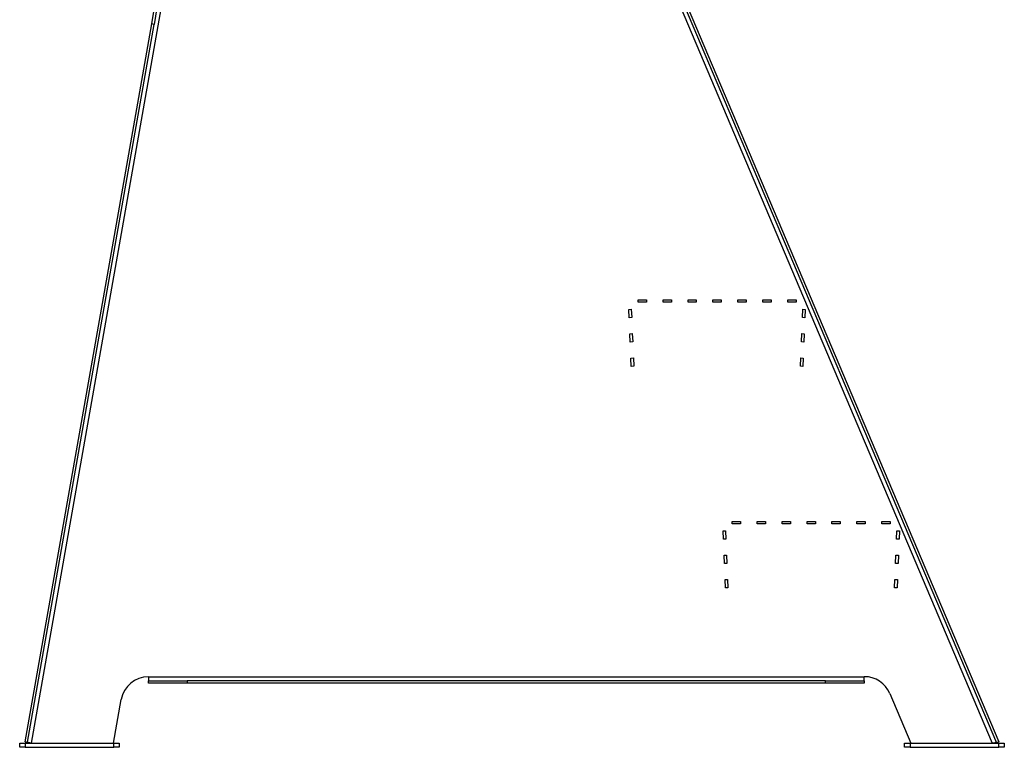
# Model space of a CAD drawing. Header units: inches. Extents: x 11 to 110, y 6 to 132.
# Tile 1 of 8: x 12 to 56, y 6 to 39. Entities that reach past the tile are written whole.
import ezdxf

# ---------------------------------------------------------------- set-up
doc = ezdxf.new("R2010")
doc.units = ezdxf.units.IN
doc.header["$MEASUREMENT"] = 0

msp = doc.modelspace()

# ---------------------------------------------------------------- linework, layer by layer
for p, q in [((30.378, 66.321), (55.799, 6.321)), ((31.258, 64.724), (55.996, 6.336)), ((31.359, 64.767), (56.096, 6.378)), ((12.422, 6.321), (18.407, 40.265)), ((17.844, 38.782), (17.975, 39.521)), ((18.082, 39.502), (17.952, 38.763)), ((12.131, 6.382), (17.844, 38.782)), ((12.239, 6.363), (17.952, 38.763)), ((17.952, 38.763), (17.844, 38.782)), ((39.81, 26.217), (39.81, 26.326)), ((39.81, 26.326), (40.185, 26.326)), ((40.185, 26.326), (40.185, 26.217)), ((40.936, 26.217), (40.936, 26.326)), ((40.936, 26.326), (41.311, 26.326)), ((41.311, 26.326), (41.311, 26.217)), ((42.062, 26.326), (42.437, 26.326)), ((42.062, 26.217), (42.062, 26.326)), ((42.437, 26.326), (42.437, 26.217)), ((43.188, 26.326), (43.563, 26.326)), ((43.188, 26.217), (43.188, 26.326)), ((43.563, 26.326), (43.563, 26.217)), ((44.314, 26.326), (44.689, 26.326)), ((44.314, 26.217), (44.314, 26.326)), ((44.689, 26.326), (44.689, 26.217)), ((45.44, 26.217), (45.44, 26.326)), ((45.44, 26.326), (45.815, 26.326)), ((45.815, 26.326), (45.815, 26.217)), ((46.566, 26.217), (46.566, 26.326)), ((46.566, 26.326), (46.941, 26.326)), ((46.941, 26.326), (46.941, 26.217)), ((39.393, 25.898), (39.502, 25.903)), ((39.409, 25.524), (39.393, 25.898)), ((39.502, 25.903), (39.518, 25.528)), ((40.185, 26.217), (39.81, 26.217)), ((41.311, 26.217), (40.936, 26.217)), ((42.437, 26.217), (42.062, 26.217)), ((43.563, 26.217), (43.188, 26.217)), ((44.689, 26.217), (44.314, 26.217)), ((45.815, 26.217), (45.44, 26.217)), ((46.941, 26.217), (46.566, 26.217)), ((47.233, 25.528), (47.249, 25.903)), ((47.249, 25.903), (47.358, 25.898)), ((47.358, 25.898), (47.342, 25.524)), ((39.518, 25.528), (39.409, 25.524)), ((47.342, 25.524), (47.233, 25.528)), ((39.439, 24.799), (39.548, 24.804)), ((39.455, 24.425), (39.439, 24.799)), ((39.548, 24.804), (39.564, 24.429)), ((47.187, 24.429), (47.203, 24.804)), ((47.203, 24.804), (47.312, 24.799)), ((47.312, 24.799), (47.296, 24.425)), ((39.564, 24.429), (39.455, 24.425)), ((47.296, 24.425), (47.187, 24.429)), ((39.485, 23.7), (39.594, 23.705)), ((39.501, 23.326), (39.485, 23.7)), ((39.594, 23.705), (39.61, 23.33)), ((47.142, 23.33), (47.157, 23.705)), ((47.157, 23.705), (47.266, 23.7)), ((47.266, 23.7), (47.251, 23.326)), ((39.61, 23.33), (39.501, 23.326)), ((47.251, 23.326), (47.142, 23.33)), ((44.06, 16.217), (44.06, 16.326)), ((44.06, 16.326), (44.435, 16.326)), ((44.435, 16.217), (44.06, 16.217)), ((44.435, 16.326), (44.435, 16.217)), ((45.186, 16.217), (45.186, 16.326)), ((45.186, 16.326), (45.561, 16.326)), ((45.561, 16.217), (45.186, 16.217)), ((45.561, 16.326), (45.561, 16.217)), ((46.312, 16.217), (46.312, 16.326)), ((46.312, 16.326), (46.687, 16.326)), ((46.687, 16.217), (46.312, 16.217)), ((46.687, 16.326), (46.687, 16.217)), ((47.438, 16.217), (47.438, 16.326)), ((47.438, 16.326), (47.813, 16.326)), ((47.813, 16.217), (47.438, 16.217)), ((47.813, 16.326), (47.813, 16.217)), ((48.564, 16.217), (48.564, 16.326)), ((48.564, 16.326), (48.939, 16.326)), ((48.939, 16.217), (48.564, 16.217)), ((48.939, 16.326), (48.939, 16.217)), ((49.69, 16.217), (49.69, 16.326)), ((49.69, 16.326), (50.065, 16.326)), ((50.065, 16.217), (49.69, 16.217)), ((50.065, 16.326), (50.065, 16.217)), ((50.816, 16.217), (50.816, 16.326)), ((50.816, 16.326), (51.191, 16.326)), ((51.191, 16.217), (50.816, 16.217)), ((51.191, 16.326), (51.191, 16.217)), ((43.643, 15.898), (43.752, 15.903)), ((43.659, 15.524), (43.643, 15.898)), ((43.752, 15.903), (43.768, 15.528)), ((51.483, 15.528), (51.499, 15.903)), ((51.499, 15.903), (51.608, 15.898)), ((51.608, 15.898), (51.592, 15.524)), ((43.768, 15.528), (43.659, 15.524)), ((51.592, 15.524), (51.483, 15.528)), ((43.689, 14.799), (43.798, 14.804)), ((43.705, 14.425), (43.689, 14.799)), ((43.798, 14.804), (43.814, 14.429)), ((51.437, 14.429), (51.453, 14.804)), ((51.453, 14.804), (51.562, 14.799)), ((51.562, 14.799), (51.546, 14.425)), ((43.814, 14.429), (43.705, 14.425)), ((51.546, 14.425), (51.437, 14.429)), ((43.735, 13.7), (43.844, 13.705)), ((43.751, 13.326), (43.735, 13.7)), ((43.844, 13.705), (43.86, 13.33)), ((51.392, 13.33), (51.407, 13.705)), ((51.407, 13.705), (51.516, 13.7)), ((51.516, 13.7), (51.501, 13.326)), ((43.86, 13.33), (43.751, 13.326)), ((51.501, 13.326), (51.392, 13.33)), ((17.698, 9.321), (50.022, 9.321)), ((17.698, 9.321), (17.698, 9.139)), ((17.698, 9.028), (17.698, 9.139)), ((17.699, 9.133), (19.448, 9.133)), ((19.448, 9.024), (17.699, 9.024)), ((19.448, 9.133), (19.448, 9.024)), ((48.272, 9.133), (19.448, 9.133)), ((48.272, 9.024), (19.448, 9.024)), ((48.272, 9.024), (48.272, 9.133)), ((48.272, 9.133), (50.021, 9.133)), ((50.021, 9.024), (48.272, 9.024)), ((50.022, 9.139), (50.022, 9.321)), ((50.022, 9.139), (50.022, 9.028)), ((51.173, 8.558), (52.121, 6.321)), ((16.121, 6.321), (16.467, 8.288)), ((11.881, 6.133), (11.881, 6.321)), ((11.881, 6.321), (12.131, 6.321)), ((12.131, 6.382), (12.239, 6.363)), ((12.131, 6.321), (12.131, 6.133)), ((12.131, 6.321), (16.131, 6.321)), ((16.131, 6.133), (16.131, 6.321)), ((16.131, 6.321), (16.381, 6.321)), ((16.381, 6.321), (16.381, 6.133)), ((51.846, 6.133), (51.846, 6.321)), ((51.846, 6.321), (52.096, 6.321)), ((52.096, 6.321), (52.096, 6.133)), ((52.096, 6.321), (56.096, 6.321)), ((56.096, 6.378), (55.996, 6.336)), ((56.096, 6.133), (56.096, 6.321)), ((56.096, 6.321), (56.346, 6.321)), ((56.346, 6.321), (56.346, 6.133)), ((12.131, 6.133), (11.881, 6.133)), ((12.131, 6.133), (16.131, 6.133)), ((16.381, 6.133), (16.131, 6.133)), ((52.096, 6.133), (51.846, 6.133)), ((52.096, 6.133), (56.096, 6.133)), ((56.346, 6.133), (56.096, 6.133))]:
    msp.add_line(p, q)
for centre, start, end in [((17.698, 8.071), 90, 170), ((50.022, 8.071), 22.9611, 90)]:
    msp.add_arc(centre, 1.25, start, end)
for points in [[(17.698, 9.139), (17.698, 9.135), (17.699, 9.133), (17.699, 9.133)], [(17.699, 9.024), (17.699, 9.024), (17.698, 9.025), (17.698, 9.028)], [(50.021, 9.133), (50.021, 9.133), (50.022, 9.135), (50.022, 9.139)], [(50.022, 9.028), (50.022, 9.025), (50.021, 9.024), (50.021, 9.024)]]:
    msp.add_open_spline(points, degree=3)
for points, knots in [([(12.131, 6.382), (12.131, 6.381), (12.139, 6.379), (12.168, 6.372), (12.189, 6.368), (12.243, 6.357), (12.275, 6.35), (12.346, 6.336), (12.384, 6.328), (12.422, 6.321)], [0, 0, 0, 0, 0.25, 0.25, 0.5, 0.5, 0.75, 0.75, 1, 1, 1, 1]), ([(12.239, 6.363), (12.239, 6.363), (12.243, 6.361), (12.262, 6.356), (12.275, 6.353), (12.309, 6.345), (12.329, 6.34), (12.374, 6.331), (12.398, 6.326), (12.422, 6.321)], [0, 0, 0, 0, 0.25, 0.25, 0.5, 0.5, 0.75, 0.75, 1, 1, 1, 1]), ([(55.799, 6.321), (55.811, 6.323), (55.823, 6.325), (55.847, 6.33), (55.859, 6.332), (55.882, 6.336), (55.893, 6.338), (55.914, 6.341), (55.924, 6.342), (55.942, 6.344), (55.95, 6.345), (55.965, 6.345), (55.971, 6.345), (55.982, 6.344), (55.986, 6.343), (55.993, 6.34), (55.995, 6.338), (55.996, 6.336)], [0, 0, 0, 0, 0.125, 0.125, 0.25, 0.25, 0.375, 0.375, 0.5, 0.5, 0.625, 0.625, 0.75, 0.75, 0.875, 0.875, 1, 1, 1, 1])]:
    msp.add_open_spline(points, degree=3, knots=knots)

doc.saveas('drawing.dxf')
